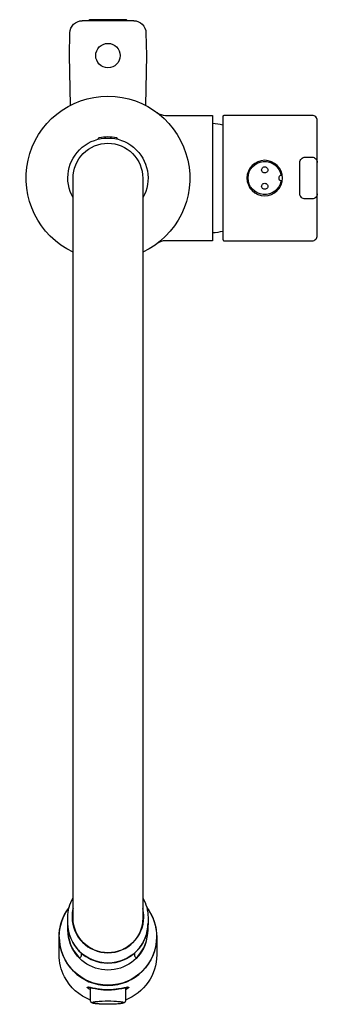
# Model space of a CAD drawing. Header units: millimetres. Extents: x -25 to 60, y -237 to 45.
import ezdxf

# ---------------------------------------------------------------- set-up
doc = ezdxf.new("R2010")
doc.units = ezdxf.units.MM
doc.layers.get('0').update_dxf_attribs({"true_color": 0x000000})
doc.layers.add('DETAIL', color=7, linetype='Continuous', true_color=0x000000)

# ---------------------------------------------------------------- blocks, each defined once
blk = doc.blocks.new('74158_t')
at = {"layer": 'DETAIL', "lineweight": -3}
for p, q in [((-5.5, 45.22), (-5.5, 45.16)), ((0, 45.46), (-5.3, 45.42)), ((5.3, 45.42), (0, 45.46)), ((5.5, 45.16), (5.5, 45.22)), ((0, 45.16), (-7.4, 45.16)), ((7.4, 45.16), (0, 45.16)), ((-11.03, 35.16), (-10.92, 41.71)), ((10.92, 41.71), (11.03, 35.16)), ((-10.78, 20.88), (-11.03, 35.16)), ((11.03, 35.16), (10.78, 20.88)), ((10, -208.45), (10, -208.46)), ((10.26, -207.02), (10.26, -207.03)), ((-11.5, -215.78), (-11.5, -213.99)), ((0, -225.31), (0, -225.31)), ((-5, -230.74), (-5, -230.73)), ((0, -231.66), (0, -231.65)), ((5, -230.73), (5, -230.74)), ((-4.46, -232.47), (-4.48, -232.46)), ((4.48, -232.46), (4.46, -232.47))]:
    blk.add_line(p, q, dxfattribs=at)
for points in [[(14.1, 18.8, 0.162278), (16.5, 18), (30, 18), (30, -18), (16.5, -18, 0.162278), (14.1, -18.8)], [(-2.73, 11.17), (-2.73, 11.3, -0.354354), (-2.49, 11.6, -0.060825), (0, 11.9, -0.0616), (2.49, 11.6), (2.49, 11.6, -0.322655), (2.72, 11.3), (2.72, 11.17)], [(60.1, -4.5, -0.414214), (58.6, -6), (56.6, -6, -0.414214), (55.1, -4.5), (55.1, 4.5, -0.414214), (56.6, 6), (58.6, 6, -0.414214), (60.1, 4.5)], [(-10.26, -219.04, 0.079394), (-8.13, -221.96, 0.102242), (-4.23, -224.51, 0.18973), (4.23, -224.51, 0.102242), (8.13, -221.96, 0.102688), (10.69, -218.08, 0.095003), (11.5, -213.87, -0.414209), (0, -225.31, -0.414209), (-11.5, -213.87), (-11.5, -212.2, -0.130408), (-10, -206.55)], [(10, -206.55, -0.130406), (11.5, -212.2), (11.5, -213.87)], [(11.96, -210.56, -0.138132), (14, -217.8, 0.175531), (13.98, -217.79, -0.413446), (0, -231.66, -0.413453), (-13.98, -217.79, 0.23004), (-14, -217.8, -0.138088), (-11.96, -210.57)], [(11.14, -209.37, -0.164148), (13.98, -217.76, -0.414209), (0, -231.65, -0.414209), (-13.98, -217.76, -0.164162), (-11.14, -209.37)], [(-10, -209.64, 0.060887), (-10.3, -212.09, 0.414209), (0, -222.34, 0.414209), (10.3, -212.09, 0.060884), (10, -209.64)], [(7.6, -222.45), (7.6, -223.18, 0.679493), (8.47, -223.52, 0.18891), (11.5, -215.78), (11.5, -214.1)], [(-5, -235.92, -0.186115), (-12.49, -229.21, -0.118376), (-14, -222.91), (-14, -217.8, 0.414209), (0, -231.73, 0.414209), (14, -217.8), (14, -222.91, -0.311503), (5, -235.92)], [(10.91, -219.39, -0.325185), (0, -227.3, -0.326516), (-10.93, -219.33)], [(-8.47, -223.52, 0.680817), (-7.6, -223.18), (-7.6, -222.45)], [(5.54, -232.23, 0.047714), (5.6, -232.24), (5.53, -232.25, 0.017514), (5.19, -232.31, 0.002667), (4.65, -232.43, -0.004974), (3.93, -232.58, -0.009648), (3.05, -232.74, -0.012357), (2.08, -232.87, -0.013639), (1.05, -232.96, -0.014171), (0, -232.99, -0.008377), (-0.62, -232.98, -0.008719), (-1.29, -232.94, -0.008409), (-2.01, -232.88, -0.011006), (-2.78, -232.78, -0.008408), (-3.59, -232.65, -0.00829), (-4.36, -232.49), (-5, -232.35, 0.012453), (-5.44, -232.26, 0.039487), (-5.61, -232.24, 0.072203), (-5.54, -232.23)], [(-0.13, -237.13), (-0.15, -237.13, -0.025402), (-3.34, -236.98), (-3.59, -236.95), (-3.81, -236.92), (-4.02, -236.89), (-4.11, -236.87), (-4.2, -236.85), (-4.29, -236.83), (-4.37, -236.8), (-4.4, -236.8), (-4.46, -236.78), (-4.49, -236.77), (-4.52, -236.76), (-4.55, -236.74), (-4.57, -236.73), (-4.59, -236.73), (-4.61, -236.72), (-4.63, -236.71), (-4.65, -236.7), (-4.67, -236.69), (-4.69, -236.67), (-4.71, -236.66), (-4.73, -236.65), (-4.75, -236.64), (-4.77, -236.62), (-4.79, -236.6), (-4.81, -236.59), (-4.83, -236.57, -0.205023), (-5, -236.16), (-5, -232.34)], [(5, -232.34), (5, -236.16, -0.074836), (4.98, -236.33, -0.126262), (4.83, -236.57), (4.82, -236.58), (4.81, -236.59), (4.8, -236.6), (4.79, -236.61), (4.78, -236.61), (4.76, -236.62), (4.74, -236.64), (4.72, -236.65), (4.7, -236.67), (4.68, -236.68), (4.66, -236.69), (4.64, -236.7), (4.62, -236.71), (4.6, -236.72), (4.58, -236.73), (4.54, -236.75), (4.5, -236.76), (4.45, -236.78), (4.41, -236.79), (4.36, -236.81), (4.31, -236.82), (4.21, -236.85), (4.1, -236.87), (3.89, -236.91), (3.66, -236.94), (3.41, -236.98), (3.13, -237.01, -0.023251), (0, -237.13)]]:
    blk.add_lwpolyline(points, format="xyb", dxfattribs=at)
for points in [[(33, 17.59), (33, 17.6), (33, -17.6, 0.414216), (33.4, -18), (58.6, -18, 0.414222), (60.1, -16.5), (60.1, 16.5, 0.414222), (58.6, 18), (33.4, 18, 0.422393)], [(0, 10, -0.41479), (10, -0.02), (10, -212.41, -0.414209), (0, -222.35, -0.414209), (-10, -212.41), (-10, -0.02, -0.41479)], [(49.6, 0.73, 0.811498), (49.6, -0.73, -0.406176), (49.67, -0.85, -11.090538), (49.67, 0.85, -0.406176)], [(45, 3.2, -1.058112), (45, 1.5, -1.05811)], [(45, -1.5, -1.05811), (45, -3.2, -1.058112)], [(-11.5, -215.78, 0.188707), (-8.47, -223.52, -0.188707)]]:
    blk.add_lwpolyline(points, format="xyb", close=True, dxfattribs=at)
blk.add_lwpolyline([(-5, -233), (-5.14, -232.92), (-5.28, -232.84), (-5.39, -232.77), (-5.5, -232.7), (-5.59, -232.64), (-5.67, -232.58), (-5.71, -232.55), (-5.75, -232.52), (-5.78, -232.49), (-5.81, -232.47), (-5.84, -232.44), (-5.86, -232.42), (-5.88, -232.4), (-5.89, -232.39), (-5.9, -232.38), (-5.91, -232.37), (-5.92, -232.36), (-5.92, -232.35), (-5.93, -232.34), (-5.94, -232.33), (-5.94, -232.32), (-5.94, -232.32), (-5.95, -232.32), (-5.95, -232.31), (-5.95, -232.31), (-5.95, -232.3), (-5.95, -232.3), (-5.96, -232.3), (-5.96, -232.29), (-5.96, -232.29), (-5.96, -232.28), (-5.96, -232.28), (-5.96, -232.28), (-5.96, -232.28), (-5.96, -232.28), (-5.96, -232.28), (-5.96, -232.27), (-5.96, -232.27), (-5.96, -232.27), (-5.96, -232.27), (-5.96, -232.27), (-5.96, -232.27), (-5.96, -232.26), (-5.96, -232.26), (-5.96, -232.26), (-5.96, -232.26), (-5.96, -232.26), (-5.96, -232.26), (-5.96, -232.25), (-5.96, -232.25), (-5.96, -232.25), (-5.96, -232.25), (-5.96, -232.25), (-5.96, -232.25), (-5.96, -232.25), (-5.96, -232.24), (-5.96, -232.24), (-5.96, -232.24), (-5.96, -232.24), (-5.96, -232.24), (-5.96, -232.24), (-5.96, -232.24), (-5.96, -232.24), (-5.95, -232.23), (-5.95, -232.23), (-5.95, -232.23), (-5.95, -232.23), (-5.95, -232.23), (-5.95, -232.23), (-5.95, -232.23), (-5.95, -232.23), (-5.95, -232.23), (-5.95, -232.22), (-5.94, -232.22), (-5.94, -232.22), (-5.94, -232.22), (-5.94, -232.22), (-5.94, -232.22), (-5.94, -232.22), (-5.94, -232.22), (-5.94, -232.22), (-5.93, -232.22), (-5.93, -232.21), (-5.93, -232.21), (-5.93, -232.21), (-5.93, -232.21), (-5.93, -232.21), (-5.92, -232.21), (-5.92, -232.21), (-5.91, -232.21), (-5.91, -232.21), (-5.91, -232.2), (-5.9, -232.2), (-5.9, -232.2), (-5.89, -232.2), (-5.89, -232.2), (-5.88, -232.2), (-5.88, -232.2), (-5.86, -232.2), (-5.85, -232.2), (-5.84, -232.2), (-5.83, -232.2), (-5.81, -232.2), (-5.8, -232.2), (-5.76, -232.2), (-5.73, -232.2), (-5.69, -232.21), (-5.65, -232.21), (-5.56, -232.23), (-5.46, -232.24), (-4.42, -232.47), (-3.62, -232.64), (-3.21, -232.71), (-2.81, -232.77), (-2.41, -232.83), (-2.03, -232.88), (-1.66, -232.91), (-1.3, -232.94), (-0.96, -232.96), (-0.63, -232.98), (0, -232.99), (0.53, -232.98), (1.06, -232.96), (1.58, -232.92), (2.1, -232.87), (2.6, -232.8), (3.09, -232.73), (3.54, -232.65), (3.97, -232.57), (5.28, -232.28), (5.5, -232.24), (5.59, -232.22), (5.67, -232.21), (5.71, -232.2), (5.75, -232.2), (5.78, -232.2), (5.79, -232.2), (5.81, -232.2), (5.82, -232.2), (5.84, -232.2), (5.85, -232.2), (5.86, -232.2), (5.87, -232.2), (5.88, -232.2), (5.88, -232.2), (5.89, -232.2), (5.89, -232.2), (5.9, -232.2), (5.9, -232.2), (5.91, -232.2), (5.91, -232.21), (5.91, -232.21), (5.92, -232.21), (5.92, -232.21), (5.92, -232.21), (5.93, -232.21), (5.93, -232.21), (5.93, -232.21), (5.93, -232.21), (5.93, -232.22), (5.93, -232.22), (5.94, -232.22), (5.94, -232.22), (5.94, -232.22), (5.94, -232.22), (5.94, -232.22), (5.94, -232.22), (5.94, -232.22), (5.95, -232.22), (5.95, -232.22), (5.95, -232.23), (5.95, -232.23), (5.95, -232.23), (5.95, -232.23), (5.95, -232.23), (5.95, -232.23), (5.95, -232.23), (5.95, -232.23), (5.96, -232.23), (5.96, -232.24), (5.96, -232.24), (5.96, -232.24), (5.96, -232.24), (5.96, -232.24), (5.96, -232.24), (5.96, -232.24), (5.96, -232.24), (5.96, -232.25), (5.96, -232.25), (5.96, -232.25), (5.96, -232.25), (5.96, -232.25), (5.96, -232.25), (5.96, -232.25), (5.96, -232.26), (5.96, -232.26), (5.96, -232.26), (5.96, -232.26), (5.96, -232.26), (5.96, -232.26), (5.96, -232.27), (5.96, -232.27), (5.96, -232.27), (5.96, -232.27), (5.96, -232.27), (5.96, -232.27), (5.96, -232.28), (5.96, -232.28), (5.96, -232.28), (5.96, -232.28), (5.96, -232.28), (5.96, -232.28), (5.96, -232.29), (5.96, -232.29), (5.96, -232.29), (5.95, -232.3), (5.95, -232.3), (5.95, -232.31), (5.95, -232.31), (5.95, -232.31), (5.94, -232.32), (5.94, -232.32), (5.94, -232.33), (5.94, -232.33), (5.93, -232.34), (5.92, -232.35), (5.91, -232.36), (5.91, -232.37), (5.9, -232.38), (5.89, -232.39), (5.88, -232.4), (5.85, -232.43), (5.83, -232.45), (5.8, -232.48), (5.76, -232.51), (5.73, -232.53), (5.69, -232.56), (5.65, -232.59), (5.56, -232.66), (5.46, -232.73), (5.34, -232.8), (5.22, -232.87), (5.08, -232.95), (5, -233)], dxfattribs=at)
blk.add_lwpolyline([(0, -237.13), (-0.83, -237.13), (-1.67, -237.1), (-2.49, -237.06), (-2.87, -237.03), (-3.21, -237), (-3.53, -236.96), (-3.81, -236.92), (-3.93, -236.9), (-4.04, -236.88), (-4.14, -236.86), (-4.23, -236.83), (-4.27, -236.82), (-4.3, -236.81), (-4.34, -236.8), (-4.37, -236.79), (-4.4, -236.78), (-4.41, -236.77), (-4.43, -236.77), (-4.44, -236.76), (-4.45, -236.76), (-4.46, -236.75), (-4.47, -236.75), (-4.48, -236.74), (-4.49, -236.74), (-4.49, -236.73), (-4.5, -236.73), (-4.5, -236.73), (-4.5, -236.72), (-4.51, -236.72), (-4.51, -236.72), (-4.51, -236.72), (-4.52, -236.71), (-4.52, -236.71), (-4.52, -236.71), (-4.53, -236.71), (-4.53, -236.7), (-4.53, -236.7), (-4.53, -236.7), (-4.53, -236.69), (-4.54, -236.69), (-4.54, -236.69), (-4.54, -236.69), (-4.54, -236.68), (-4.54, -236.68), (-4.54, -236.68), (-4.54, -236.68), (-4.54, -236.67), (-4.55, -236.67), (-4.55, -236.67), (-4.55, -236.66), (-4.55, -236.66), (-4.55, -236.66), (-4.55, -236.66), (-4.55, -236.65), (-4.55, -236.65), (-4.55, -236.65), (-4.54, -236.65), (-4.54, -236.64), (-4.54, -236.64), (-4.54, -236.64), (-4.54, -236.64), (-4.54, -236.63), (-4.54, -236.63), (-4.54, -236.63), (-4.53, -236.63), (-4.53, -236.62), (-4.53, -236.62), (-4.53, -236.62), (-4.53, -236.61), (-4.52, -236.61), (-4.52, -236.61), (-4.52, -236.61), (-4.51, -236.6), (-4.51, -236.6), (-4.51, -236.6), (-4.5, -236.6), (-4.5, -236.59), (-4.5, -236.59), (-4.49, -236.59), (-4.49, -236.58), (-4.48, -236.58), (-4.47, -236.57), (-4.46, -236.57), (-4.45, -236.56), (-4.44, -236.56), (-4.43, -236.55), (-4.41, -236.55), (-4.4, -236.54), (-4.37, -236.53), (-4.34, -236.52), (-4.3, -236.51), (-4.27, -236.5), (-4.23, -236.48), (-4.14, -236.46), (-4.04, -236.44), (-3.93, -236.42), (-3.81, -236.4), (-3.53, -236.36), (-3.21, -236.32), (-2.87, -236.29), (-2.49, -236.26), (-1.67, -236.22), (-0.83, -236.19), (0, -236.18), (0.83, -236.19), (1.67, -236.22), (2.49, -236.26), (2.87, -236.29), (3.21, -236.32), (3.53, -236.36), (3.81, -236.4), (3.93, -236.42), (4.04, -236.44), (4.14, -236.46), (4.23, -236.48), (4.27, -236.5), (4.3, -236.51), (4.34, -236.52), (4.37, -236.53), (4.4, -236.54), (4.41, -236.55), (4.43, -236.55), (4.44, -236.56), (4.45, -236.56), (4.46, -236.57), (4.47, -236.57), (4.48, -236.58), (4.49, -236.58), (4.49, -236.59), (4.5, -236.59), (4.5, -236.59), (4.5, -236.6), (4.51, -236.6), (4.51, -236.6), (4.51, -236.6), (4.52, -236.61), (4.52, -236.61), (4.52, -236.61), (4.53, -236.61), (4.53, -236.62), (4.53, -236.62), (4.53, -236.62), (4.53, -236.63), (4.54, -236.63), (4.54, -236.63), (4.54, -236.63), (4.54, -236.64), (4.54, -236.64), (4.54, -236.64), (4.54, -236.64), (4.54, -236.65), (4.55, -236.65), (4.55, -236.65), (4.55, -236.65), (4.55, -236.66), (4.55, -236.66), (4.55, -236.66), (4.55, -236.66), (4.55, -236.67), (4.55, -236.67), (4.54, -236.67), (4.54, -236.68), (4.54, -236.68), (4.54, -236.68), (4.54, -236.68), (4.54, -236.69), (4.54, -236.69), (4.54, -236.69), (4.53, -236.69), (4.53, -236.7), (4.53, -236.7), (4.53, -236.7), (4.53, -236.71), (4.52, -236.71), (4.52, -236.71), (4.52, -236.71), (4.51, -236.72), (4.51, -236.72), (4.51, -236.72), (4.5, -236.72), (4.5, -236.73), (4.5, -236.73), (4.49, -236.73), (4.49, -236.74), (4.48, -236.74), (4.47, -236.75), (4.46, -236.75), (4.45, -236.76), (4.44, -236.76), (4.43, -236.77), (4.41, -236.77), (4.4, -236.78), (4.37, -236.79), (4.34, -236.8), (4.3, -236.81), (4.27, -236.82), (4.23, -236.83), (4.14, -236.86), (4.04, -236.88), (3.93, -236.9), (3.81, -236.92), (3.53, -236.96), (3.21, -237), (2.87, -237.03), (2.49, -237.06), (1.67, -237.1), (0.83, -237.13)], close=True, dxfattribs=at)
at = {"layer": 'DETAIL', "lineweight": -3, "extrusion": (0, 0, -1)}
blk.add_circle((-45, 0), 5.1, dxfattribs=at)
at = {"layer": 'DETAIL', "lineweight": -3}
for centre, radius, start, end in [((-5.3, 45.22), 0.2, 90.9496, 180), ((33.4, 17.58), 0.4, 89.9761, 163.937), ((33.4, -17.58), 0.4, 207.0215, 270.0127)]:
    blk.add_arc(centre, radius, start, end, dxfattribs=at)
at = {"layer": 'DETAIL', "lineweight": -3, "extrusion": (0, 0, -1)}
for centre, radius, start, end in [((-5.3, 45.22), 0.2, 90.9496, 180), ((7.4, 41.64), 3.52, 1, 90), ((-7.4, 41.64), 3.52, 90, 179), ((0, 35.16), 3.5, 270, 90), ((0, 35.16), 3.5, 90, 270), ((0, 0), 23.5, 295.1843, 244.8157), ((-29.3, 0), 15.75, 92.5677, 103.587), ((0, 0), 11.5, 330.4079, 209.5921), ((-29.3, 0), 15.75, 256.413, 267.4343)]:
    blk.add_arc(centre, radius, start, end, dxfattribs=at)

msp = doc.modelspace()

# ---------------------------------------------------------------- block references
msp.add_blockref('74158_t', (0, 0))

doc.saveas('drawing.dxf')
